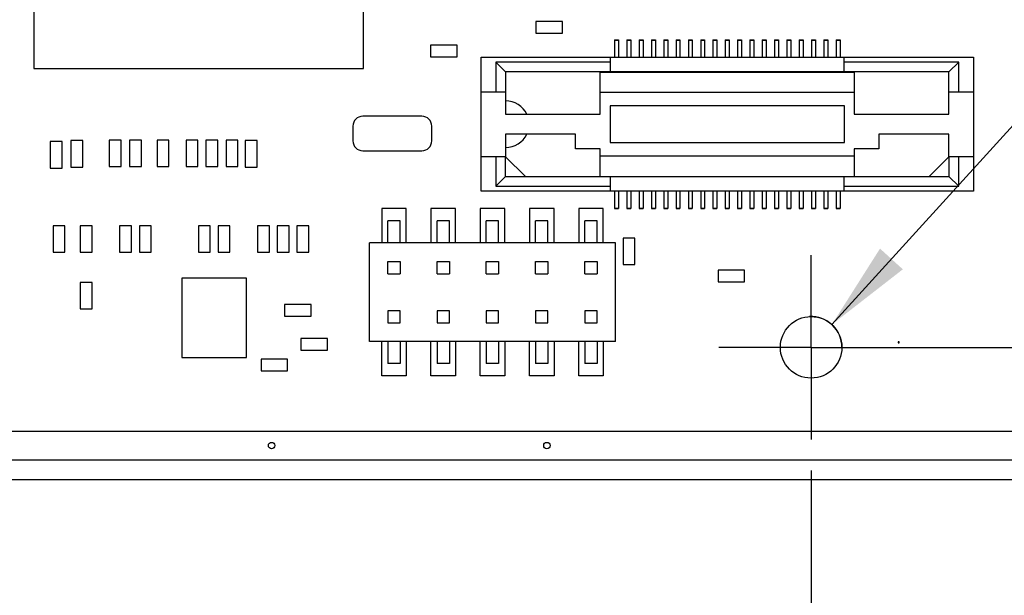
# Model space of a CAD drawing. Header units: inches. Extents: x 0 to 34, y 0 to 22.
# Tile 12 of 176: x 19.6 to 21.6, y 11.1 to 12.3. Entities that reach past the tile are written whole.
import ezdxf

# ---------------------------------------------------------------- set-up
doc = ezdxf.new("R2010")
doc.units = ezdxf.units.IN
doc.header["$LTSCALE"] = 1.87
doc.header["$MEASUREMENT"] = 0
doc.linetypes.add('CENTER', pattern=[0.6, 0.375, -0.075, 0.075, -0.075])
doc.layers.get('0').update_dxf_attribs({"linetype": 'CONTINUOUS'})
for name, color, linetype in [('02___PRT_ALL_AXES', 7, 'CONTINUOUS'), ('03___PRT_ALL_CURVES', 7, 'CONTINUOUS'), ('COSMETIC', 7, 'CONTINUOUS'), ('DIMENSIONS', 7, 'CONTINUOUS'), ('ECAD_611549_01_16_R_2_0402_PKO_', 7, 'CONTINUOUS'), ('ECAD_698161_01_24_T90X30T90X30_', 7, 'CONTINUOUS'), ('ECAD_698307_01_61_6_FBGA_1_0MM_', 7, 'CONTINUOUS'), ('ECAD_712583_01_16_R_2_0402_PKO_', 7, 'CONTINUOUS'), ('ECAD_712655_01_16_R_2_0402_PKO_', 7, 'CONTINUOUS'), ('ECAD_712669_01_16_R_2_0402_PKO_', 7, 'CONTINUOUS'), ('ECAD_714626_01_16_R_2_0402_PKO_', 7, 'CONTINUOUS'), ('ECAD_C1206_SPARE_75_C1206_REV1', 7, 'CONTINUOUS'), ('ECAD_GLOBAL_FD_40_10_FD40', 7, 'CONTINUOUS')]:
    doc.layers.add(name, color=color, linetype=linetype)
doc.styles.get("Standard").update_dxf_attribs({"font": 'txt', "width": 0.8})
doc.dimstyles.new('DIMSTYLE_1', dxfattribs={"dimtxt": 0.125, "dimasz": 0.18, "dimexe": 0.125, "dimexo": 0.0625, "dimgap": 0.03125, "dimtad": 0, "dimtih": 1, "dimtoh": 1, "dimdsep": 46, "dimtxsty": 'STANDARD', "dimblk": '_FILLED', "dimblk1": '_FILLED', "dimblk2": '_FILLED', "dimcen": 0.09, "dimadec": 0, "dimazin": 0, "dimtp": 0.001, "dimtm": 0.001, "dimtfac": 1, "dimtofl": 0, "dimtmove": 0, "dimatfit": 3, "dimldrblk": '_FILLED', "dimfxl": 1, "dimtolj": 1, "dimarcsym": 0})
doc.dimstyles.new('DIMSTYLE_3', dxfattribs={"dimtxt": 0.125, "dimasz": 0.18, "dimexe": 0.125, "dimexo": 0.0625, "dimgap": 0.09, "dimtad": 0, "dimtih": 1, "dimtoh": 1, "dimdsep": 46, "dimtxsty": 'STANDARD', "dimblk": '_FILLED', "dimblk1": '_FILLED', "dimblk2": '_FILLED', "dimcen": 0.09, "dimadec": 0, "dimazin": 0, "dimtp": 0.001, "dimtm": 0.001, "dimtfac": 1, "dimtofl": 0, "dimtmove": 0, "dimatfit": 2, "dimldrblk": '_FILLED', "dimfxl": 1, "dimtolj": 1, "dimarcsym": 0})
doc.dimstyles.new('DIMSTYLE_4', dxfattribs={"dimtxt": 0.125, "dimasz": 0.18, "dimexe": 0.125, "dimexo": 0.0625, "dimgap": 0.0625, "dimtad": 0, "dimtih": 1, "dimtoh": 1, "dimdsep": 46, "dimtxsty": 'STANDARD', "dimblk": '_FILLED', "dimblk1": '_FILLED', "dimblk2": '_FILLED', "dimcen": 0.09, "dimadec": 0, "dimazin": 0, "dimtp": 0.001, "dimtm": 0.001, "dimtfac": 1, "dimtofl": 0, "dimtmove": 0, "dimatfit": 3, "dimldrblk": '_FILLED', "dimfxl": 1, "dimtolj": 1, "dimarcsym": 0})

# ---------------------------------------------------------------- blocks, each defined once
blk = doc.blocks.new('*D0')
at = {"layer": 'DIMENSIONS', "color": 2, "linetype": 'CONTINUOUS'}
blk.add_line((22.0648, 11.3575), (23.0067, 11.3575), dxfattribs=at)
at = {"layer": 'DIMENSIONS', "color": 2, "linetype": 'CONTINUOUS', "insert": (23.0692, 11.42), "char_height": 0.125, "width": 1.125, "attachment_point": 1, "line_spacing_factor": 0.9}
blk.add_mtext('5.55{\\Ftxt.shx;\\W1.000000;\\H0.125000; }[.219]', dxfattribs=at)
blk = doc.blocks.new('_FILLED')
at = {"color": 0, "linetype": 'BYBLOCK'}
blk.add_solid([(0, 0), (-1, 0.174), (-1, -0.174)], dxfattribs=at)
blk = doc.blocks.new('*D6')
at = {"layer": 'DIMENSIONS', "color": 2, "linetype": 'CONTINUOUS'}
blk.add_line((21.2425, 11.626), (23.0067, 11.626), dxfattribs=at)
at = {"layer": 'DIMENSIONS', "color": 2, "linetype": 'CONTINUOUS', "insert": (23.0692, 11.6885), "char_height": 0.125, "width": 1.125, "attachment_point": 1, "line_spacing_factor": 0.9}
blk.add_mtext('1.27{\\Ftxt.shx;\\W1.000000;\\H0.125000; }[.050]', dxfattribs=at)
blk = doc.blocks.new('*D7')
at = {"layer": 'DIMENSIONS', "color": 2, "linetype": 'CONTINUOUS'}
blk.add_line((19.1932, 14.201), (23.0067, 14.201), dxfattribs=at)
at = {"layer": 'DIMENSIONS', "color": 2, "linetype": 'CONTINUOUS', "insert": (23.0692, 14.2635), "char_height": 0.125, "width": 1.325, "attachment_point": 1, "line_spacing_factor": 0.9}
blk.add_mtext('66.68{\\Ftxt.shx;\\W1.000000;\\H0.125000; }[2.625]', dxfattribs=at)
blk = doc.blocks.new('*D13')
at = {"layer": 'DIMENSIONS', "color": 2, "linetype": 'CONTINUOUS'}
blk.add_line((22.0648, 17.0394), (23.0067, 17.0394), dxfattribs=at)
at = {"layer": 'DIMENSIONS', "color": 2, "linetype": 'CONTINUOUS', "insert": (23.0692, 17.1019), "char_height": 0.125, "width": 1.425, "attachment_point": 1, "line_spacing_factor": 0.9}
blk.add_mtext('138.77{\\Ftxt.shx;\\W1.000000;\\H0.125000; }[5.463]', dxfattribs=at)
blk = doc.blocks.new('*D24')
at = {"layer": 'DIMENSIONS', "color": 2, "linetype": 'CONTINUOUS'}
blk.add_line((21.18, 11.376), (21.18, 10.2464), dxfattribs=at)
at = {"layer": 'DIMENSIONS', "color": 2, "linetype": 'CONTINUOUS', "insert": (21.1175, 10.1839), "char_height": 0.125, "width": 1.425, "attachment_point": 3, "rotation": 90, "line_spacing_factor": 0.9}
blk.add_mtext('253.54{\\Ftxt.shx;\\W1.000000;\\H0.125000; }[9.982]', dxfattribs=at)
blk = doc.blocks.new('*D29')
at = {"layer": 'DIMENSIONS', "color": 2, "linetype": 'CONTINUOUS'}
blk.add_line((22.081, 11.3738), (22.081, 10.2842), dxfattribs=at)
at = {"layer": 'DIMENSIONS', "color": 2, "linetype": 'CONTINUOUS', "insert": (22.0185, 10.2217), "char_height": 0.125, "width": 1.525, "attachment_point": 3, "rotation": 90, "line_spacing_factor": 0.9}
blk.add_mtext('276.43{\\Ftxt.shx;\\W1.000000;\\H0.125000; }[10.883]', dxfattribs=at)
blk = doc.blocks.new('*D30')
at = {"layer": 'DIMENSIONS', "color": 2, "linetype": 'CONTINUOUS'}
blk.add_line((22.5062, 11.8482), (22.5062, 10.2842), dxfattribs=at)
at = {"layer": 'DIMENSIONS', "color": 2, "linetype": 'CONTINUOUS', "insert": (22.4437, 10.2217), "char_height": 0.125, "width": 1.525, "attachment_point": 3, "rotation": 90, "line_spacing_factor": 0.9}
blk.add_mtext('287.23{\\Ftxt.shx;\\W1.000000;\\H0.125000; }[11.308]', dxfattribs=at)
blk = doc.blocks.new('*D47')
at = {"layer": 'DIMENSIONS', "color": 2, "linetype": 'CONTINUOUS'}
for p, q in [((21.222, 11.6723), (23.0692, 13.7056)), ((23.0692, 13.7056), (23.1867, 13.7056))]:
    blk.add_line(p, q, dxfattribs=at)
at = {"layer": 'DIMENSIONS', "color": 2, "linetype": 'CONTINUOUS', "xscale": 0.18, "yscale": 0.18, "zscale": 0.18, "rotation": 227.7446737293}
blk.add_blockref('_FILLED', (21.222, 11.6723), dxfattribs=at)
at = {"layer": 'DIMENSIONS', "color": 2, "linetype": 'CONTINUOUS', "insert": (23.2492, 13.7681), "char_height": 0.125, "width": 1.6, "attachment_point": 1, "line_spacing_factor": 0.9}
blk.add_mtext('3X \\Fgdt;{\\Fgdt;n}\\Ftxt;3.18{\\Ftxt.shx;\\W1.000000;\\H0.125000; }[.125]\\PNON-PLATED HOLES', dxfattribs=at)
blk = doc.blocks.new('*D53')
at = {"layer": 'DIMENSIONS', "color": 2, "linetype": 'CONTINUOUS'}
for p, q in [((9.3424, 11.5462), (9.3424, 20.4845)), ((22.5692, 19.6556), (22.5692, 20.4845)), ((9.3424, 20.3595), (15.0308, 20.3595)), ((22.5692, 20.3595), (16.8808, 20.3595))]:
    blk.add_line(p, q, dxfattribs=at)
at = {"layer": 'DIMENSIONS', "color": 2, "linetype": 'CONTINUOUS', "xscale": 0.18, "yscale": 0.18, "zscale": 0.18, "rotation": 180}
blk.add_blockref('_FILLED', (9.3424, 20.3595), dxfattribs=at)
at = {"layer": 'DIMENSIONS', "color": 2, "linetype": 'CONTINUOUS', "xscale": 0.18, "yscale": 0.18, "zscale": 0.18}
blk.add_blockref('_FILLED', (22.5692, 20.3595), dxfattribs=at)
at = {"layer": 'DIMENSIONS', "color": 2, "linetype": 'CONTINUOUS', "insert": (15.9558, 20.422), "char_height": 0.125, "width": 1.725, "attachment_point": 2, "line_spacing_factor": 0.9}
blk.add_mtext('(335.96{\\Ftxt.shx;\\W1.000000;\\H0.125000; }[13.227])', dxfattribs=at)

msp = doc.modelspace()

# ---------------------------------------------------------------- linework, layer by layer
at = {"color": 7, "linetype": 'CONTINUOUS'}
for p, q in [((20.7807, 12.2508), (20.7887, 12.2508)), ((20.7807, 12.2508), (20.7807, 12.2153)), ((20.7807, 12.2499), (20.7887, 12.2499)), ((20.7887, 12.2508), (20.7887, 12.2153)), ((20.8057, 12.2508), (20.8137, 12.2508)), ((20.8057, 12.2508), (20.8057, 12.2153)), ((20.8057, 12.2499), (20.8137, 12.2499)), ((20.8137, 12.2508), (20.8137, 12.2153)), ((20.8307, 12.2508), (20.8387, 12.2508)), ((20.8307, 12.2508), (20.8307, 12.2153)), ((20.8307, 12.2499), (20.8387, 12.2499)), ((20.8387, 12.2508), (20.8387, 12.2153)), ((20.8557, 12.2508), (20.8637, 12.2508)), ((20.8557, 12.2508), (20.8557, 12.2153)), ((20.8557, 12.2499), (20.8637, 12.2499)), ((20.8637, 12.2508), (20.8637, 12.2153)), ((20.8807, 12.2508), (20.8887, 12.2508)), ((20.8807, 12.2508), (20.8807, 12.2153)), ((20.8807, 12.2499), (20.8887, 12.2499)), ((20.8887, 12.2508), (20.8887, 12.2153)), ((20.9057, 12.2508), (20.9137, 12.2508)), ((20.9057, 12.2508), (20.9057, 12.2153)), ((20.9057, 12.2499), (20.9137, 12.2499)), ((20.9137, 12.2508), (20.9137, 12.2153)), ((20.9307, 12.2508), (20.9387, 12.2508)), ((20.9307, 12.2508), (20.9307, 12.2153)), ((20.9307, 12.2499), (20.9387, 12.2499)), ((20.9387, 12.2508), (20.9387, 12.2153)), ((20.9557, 12.2508), (20.9637, 12.2508)), ((20.9557, 12.2508), (20.9557, 12.2153)), ((20.9557, 12.2499), (20.9637, 12.2499)), ((20.9637, 12.2508), (20.9637, 12.2153)), ((20.9807, 12.2508), (20.9887, 12.2508)), ((20.9807, 12.2508), (20.9807, 12.2153)), ((20.9807, 12.2499), (20.9887, 12.2499)), ((20.9887, 12.2508), (20.9887, 12.2153)), ((21.0057, 12.2508), (21.0137, 12.2508)), ((21.0057, 12.2508), (21.0057, 12.2153)), ((21.0057, 12.2499), (21.0137, 12.2499)), ((21.0137, 12.2508), (21.0137, 12.2153)), ((21.0307, 12.2508), (21.0387, 12.2508)), ((21.0307, 12.2508), (21.0307, 12.2153)), ((21.0307, 12.2499), (21.0387, 12.2499)), ((21.0387, 12.2508), (21.0387, 12.2153)), ((21.0557, 12.2508), (21.0637, 12.2508)), ((21.0557, 12.2508), (21.0557, 12.2153)), ((21.0557, 12.2499), (21.0637, 12.2499)), ((21.0637, 12.2508), (21.0637, 12.2153)), ((21.0807, 12.2508), (21.0887, 12.2508)), ((21.0807, 12.2508), (21.0807, 12.2153)), ((21.0807, 12.2499), (21.0887, 12.2499)), ((21.0887, 12.2508), (21.0887, 12.2153)), ((21.1057, 12.2508), (21.1137, 12.2508)), ((21.1057, 12.2508), (21.1057, 12.2153)), ((21.1057, 12.2499), (21.1137, 12.2499)), ((21.1137, 12.2508), (21.1137, 12.2153)), ((21.1307, 12.2508), (21.1387, 12.2508)), ((21.1307, 12.2508), (21.1307, 12.2153)), ((21.1307, 12.2499), (21.1387, 12.2499)), ((21.1387, 12.2508), (21.1387, 12.2153)), ((21.1557, 12.2508), (21.1637, 12.2508)), ((21.1557, 12.2508), (21.1557, 12.2153)), ((21.1557, 12.2499), (21.1637, 12.2499)), ((21.1637, 12.2508), (21.1637, 12.2153)), ((21.1807, 12.2508), (21.1887, 12.2508)), ((21.1807, 12.2508), (21.1807, 12.2153)), ((21.1807, 12.2499), (21.1887, 12.2499)), ((21.1887, 12.2508), (21.1887, 12.2153)), ((21.2057, 12.2508), (21.2137, 12.2508)), ((21.2057, 12.2508), (21.2057, 12.2153)), ((21.2057, 12.2499), (21.2137, 12.2499)), ((21.2137, 12.2508), (21.2137, 12.2153)), ((21.2307, 12.2508), (21.2387, 12.2508)), ((21.2307, 12.2508), (21.2307, 12.2153)), ((21.2307, 12.2499), (21.2387, 12.2499)), ((21.2387, 12.2508), (21.2387, 12.2153)), ((20.5097, 12.2153), (21.5097, 12.2153)), ((20.5097, 11.9433), (20.5097, 12.2153)), ((20.7727, 12.1853), (20.7727, 12.2153)), ((21.2467, 12.2153), (21.2467, 12.1853)), ((21.5097, 12.2153), (21.5097, 11.9433)), ((20.7727, 12.2053), (20.5397, 12.2053)), ((20.5597, 12.1853), (20.5397, 12.2053)), ((20.5397, 12.2053), (20.5397, 12.1453)), ((21.4797, 12.2053), (21.2467, 12.2053)), ((21.4597, 12.1853), (21.4797, 12.2053)), ((21.4797, 12.1453), (21.4797, 12.2053)), ((21.4597, 12.1853), (20.5597, 12.1853)), ((20.5597, 12.1853), (20.5597, 12.0993)), ((20.7517, 12.1852), (21.2677, 12.1852)), ((20.7517, 12.0993), (20.7517, 12.1852)), ((21.2677, 12.1852), (21.2677, 12.0993)), ((21.4597, 12.0993), (21.4597, 12.1853)), ((20.5097, 12.1453), (20.5597, 12.1453)), ((20.7517, 12.1443), (21.2677, 12.1443)), ((21.4597, 12.1453), (21.5097, 12.1453)), ((21.2477, 12.1163), (20.7717, 12.1163)), ((20.7717, 12.1163), (20.7717, 12.0423)), ((21.2477, 12.0423), (21.2477, 12.1163)), ((20.5597, 12.0993), (20.7517, 12.0993)), ((21.2677, 12.0993), (21.4597, 12.0993)), ((20.7017, 12.0593), (20.5597, 12.0593)), ((20.5597, 12.0593), (20.5597, 12.0133)), ((20.7017, 12.0293), (20.7017, 12.0593)), ((21.4597, 12.0593), (21.3177, 12.0593)), ((21.3177, 12.0593), (21.3177, 12.0293)), ((21.4597, 12.0133), (21.4597, 12.0593)), ((20.7717, 12.0423), (21.2477, 12.0423)), ((20.7517, 12.0293), (20.7017, 12.0293)), ((20.7517, 11.9733), (20.7517, 12.0293)), ((21.3177, 12.0293), (21.2677, 12.0293)), ((21.2677, 12.0293), (21.2677, 11.9733)), ((20.5597, 12.0133), (20.5097, 12.0133)), ((20.5397, 12.0133), (20.5397, 11.9533)), ((20.5997, 11.9733), (20.5597, 12.0133)), ((20.5597, 11.9733), (20.5597, 12.0133)), ((21.2677, 12.0143), (20.7517, 12.0143)), ((21.4596, 12.0133), (21.4197, 11.9733)), ((21.5097, 12.0133), (21.4597, 12.0133)), ((21.4597, 12.0133), (21.4597, 11.9733)), ((21.4797, 11.9533), (21.4797, 12.0133)), ((20.5397, 11.9533), (20.5597, 11.9733)), ((20.5597, 11.9733), (21.4597, 11.9733)), ((20.7727, 11.9433), (20.7727, 11.9733)), ((21.2467, 11.9733), (21.2467, 11.9433)), ((21.4597, 11.9733), (21.4797, 11.9533)), ((21.5097, 11.9433), (20.5097, 11.9433)), ((20.5397, 11.9533), (20.7727, 11.9533)), ((20.7807, 11.9433), (20.7807, 11.9078)), ((20.7887, 11.9433), (20.7887, 11.9078)), ((20.8057, 11.9433), (20.8057, 11.9078)), ((20.8137, 11.9433), (20.8137, 11.9078)), ((20.8307, 11.9433), (20.8307, 11.9078)), ((20.8387, 11.9433), (20.8387, 11.9078)), ((20.8557, 11.9433), (20.8557, 11.9078)), ((20.8637, 11.9433), (20.8637, 11.9078)), ((20.8807, 11.9433), (20.8807, 11.9078)), ((20.8887, 11.9433), (20.8887, 11.9078)), ((20.9057, 11.9433), (20.9057, 11.9078)), ((20.9137, 11.9433), (20.9137, 11.9078)), ((20.9307, 11.9433), (20.9307, 11.9078)), ((20.9387, 11.9433), (20.9387, 11.9078)), ((20.9557, 11.9433), (20.9557, 11.9078)), ((20.9637, 11.9433), (20.9637, 11.9078)), ((20.9807, 11.9433), (20.9807, 11.9078)), ((20.9887, 11.9433), (20.9887, 11.9078)), ((21.0057, 11.9433), (21.0057, 11.9078)), ((21.0137, 11.9433), (21.0137, 11.9078)), ((21.0307, 11.9433), (21.0307, 11.9078)), ((21.0387, 11.9433), (21.0387, 11.9078)), ((21.0557, 11.9433), (21.0557, 11.9078)), ((21.0637, 11.9433), (21.0637, 11.9078)), ((21.0807, 11.9433), (21.0807, 11.9078)), ((21.0887, 11.9433), (21.0887, 11.9078)), ((21.1057, 11.9433), (21.1057, 11.9078)), ((21.1137, 11.9433), (21.1137, 11.9078)), ((21.1307, 11.9433), (21.1307, 11.9078)), ((21.1387, 11.9433), (21.1387, 11.9078)), ((21.1557, 11.9433), (21.1557, 11.9078)), ((21.1637, 11.9433), (21.1637, 11.9078)), ((21.1807, 11.9433), (21.1807, 11.9078)), ((21.1887, 11.9433), (21.1887, 11.9078)), ((21.2057, 11.9433), (21.2057, 11.9078)), ((21.2137, 11.9433), (21.2137, 11.9078)), ((21.2307, 11.9433), (21.2307, 11.9078)), ((21.2387, 11.9433), (21.2387, 11.9078)), ((21.2467, 11.9533), (21.4797, 11.9533)), ((20.7807, 11.9086), (20.7887, 11.9086)), ((20.7807, 11.9078), (20.7887, 11.9078)), ((20.8057, 11.9086), (20.8137, 11.9086)), ((20.8057, 11.9078), (20.8137, 11.9078)), ((20.8307, 11.9086), (20.8387, 11.9086)), ((20.8307, 11.9078), (20.8387, 11.9078)), ((20.8557, 11.9086), (20.8637, 11.9086)), ((20.8557, 11.9078), (20.8637, 11.9078)), ((20.8807, 11.9086), (20.8887, 11.9086)), ((20.8807, 11.9078), (20.8887, 11.9078)), ((20.9057, 11.9086), (20.9137, 11.9086)), ((20.9057, 11.9078), (20.9137, 11.9078)), ((20.9307, 11.9086), (20.9387, 11.9086)), ((20.9307, 11.9078), (20.9387, 11.9078)), ((20.9557, 11.9086), (20.9637, 11.9086)), ((20.9557, 11.9078), (20.9637, 11.9078)), ((20.9807, 11.9086), (20.9887, 11.9086)), ((20.9807, 11.9078), (20.9887, 11.9078)), ((21.0057, 11.9086), (21.0137, 11.9086)), ((21.0057, 11.9078), (21.0137, 11.9078)), ((21.0307, 11.9086), (21.0387, 11.9086)), ((21.0307, 11.9078), (21.0387, 11.9078)), ((21.0557, 11.9086), (21.0637, 11.9086)), ((21.0557, 11.9078), (21.0637, 11.9078)), ((21.0807, 11.9086), (21.0887, 11.9086)), ((21.0807, 11.9078), (21.0887, 11.9078)), ((21.1057, 11.9086), (21.1137, 11.9086)), ((21.1057, 11.9078), (21.1137, 11.9078)), ((21.1307, 11.9086), (21.1387, 11.9086)), ((21.1307, 11.9078), (21.1387, 11.9078)), ((21.1557, 11.9086), (21.1637, 11.9086)), ((21.1557, 11.9078), (21.1637, 11.9078)), ((21.1807, 11.9086), (21.1887, 11.9086)), ((21.1807, 11.9078), (21.1887, 11.9078)), ((21.2057, 11.9086), (21.2137, 11.9086)), ((21.2057, 11.9078), (21.2137, 11.9078)), ((21.2307, 11.9086), (21.2387, 11.9086)), ((21.2307, 11.9078), (21.2387, 11.9078)), ((20.3455, 11.883), (20.3205, 11.883)), ((20.3205, 11.838), (20.3205, 11.883)), ((20.3455, 11.838), (20.3455, 11.883)), ((20.4455, 11.883), (20.4205, 11.883)), ((20.4205, 11.838), (20.4205, 11.883)), ((20.4455, 11.838), (20.4455, 11.883)), ((20.5455, 11.883), (20.5205, 11.883)), ((20.5205, 11.838), (20.5205, 11.883)), ((20.5455, 11.838), (20.5455, 11.883)), ((20.6455, 11.883), (20.6205, 11.883)), ((20.6205, 11.838), (20.6205, 11.883)), ((20.6455, 11.838), (20.6455, 11.883)), ((20.7455, 11.883), (20.7205, 11.883)), ((20.7205, 11.838), (20.7205, 11.883)), ((20.7455, 11.838), (20.7455, 11.883)), ((20.783, 11.838), (20.283, 11.838)), ((20.283, 11.638), (20.283, 11.838)), ((20.783, 11.638), (20.783, 11.838)), ((20.3205, 11.8005), (20.3455, 11.8005)), ((20.3205, 11.7755), (20.3205, 11.8005)), ((20.3455, 11.8005), (20.3455, 11.7755)), ((20.4205, 11.8005), (20.4455, 11.8005)), ((20.4205, 11.7755), (20.4205, 11.8005)), ((20.4455, 11.8005), (20.4455, 11.7755)), ((20.5205, 11.8005), (20.5455, 11.8005)), ((20.5205, 11.7755), (20.5205, 11.8005)), ((20.5455, 11.8005), (20.5455, 11.7755)), ((20.6205, 11.8005), (20.6455, 11.8005)), ((20.6205, 11.7755), (20.6205, 11.8005)), ((20.6455, 11.8005), (20.6455, 11.7755)), ((20.7205, 11.8005), (20.7455, 11.8005)), ((20.7205, 11.7755), (20.7205, 11.8005)), ((20.7455, 11.8005), (20.7455, 11.7755)), ((20.3205, 11.7755), (20.3455, 11.7755)), ((20.4205, 11.7755), (20.4455, 11.7755)), ((20.5205, 11.7755), (20.5455, 11.7755)), ((20.6205, 11.7755), (20.6455, 11.7755)), ((20.7205, 11.7755), (20.7455, 11.7755)), ((20.3455, 11.7005), (20.3205, 11.7005)), ((20.3205, 11.7005), (20.3205, 11.6755)), ((20.3455, 11.6755), (20.3455, 11.7005)), ((20.4455, 11.7005), (20.4205, 11.7005)), ((20.4205, 11.7005), (20.4205, 11.6755)), ((20.4455, 11.6755), (20.4455, 11.7005)), ((20.5455, 11.7005), (20.5205, 11.7005)), ((20.5205, 11.7005), (20.5205, 11.6755)), ((20.5455, 11.6755), (20.5455, 11.7005)), ((20.6455, 11.7005), (20.6205, 11.7005)), ((20.6205, 11.7005), (20.6205, 11.6755)), ((20.6455, 11.6755), (20.6455, 11.7005)), ((20.7455, 11.7005), (20.7205, 11.7005)), ((20.7205, 11.7005), (20.7205, 11.6755)), ((20.7455, 11.6755), (20.7455, 11.7005)), ((20.3205, 11.6755), (20.3455, 11.6755)), ((20.4205, 11.6755), (20.4455, 11.6755)), ((20.5205, 11.6755), (20.5455, 11.6755)), ((20.6205, 11.6755), (20.6455, 11.6755)), ((20.7205, 11.6755), (20.7455, 11.6755)), ((20.783, 11.638), (20.283, 11.638)), ((20.3205, 11.638), (20.3205, 11.593)), ((20.3455, 11.638), (20.3455, 11.593)), ((20.4205, 11.638), (20.4205, 11.593)), ((20.4455, 11.638), (20.4455, 11.593)), ((20.5205, 11.638), (20.5205, 11.593)), ((20.5455, 11.638), (20.5455, 11.593)), ((20.6205, 11.638), (20.6205, 11.593)), ((20.6455, 11.638), (20.6455, 11.593)), ((20.7205, 11.638), (20.7205, 11.593)), ((20.7455, 11.638), (20.7455, 11.593)), ((20.3455, 11.593), (20.3205, 11.593)), ((20.4455, 11.593), (20.4205, 11.593)), ((20.5455, 11.593), (20.5205, 11.593)), ((20.6455, 11.593), (20.6205, 11.593)), ((20.7455, 11.593), (20.7205, 11.593))]:
    msp.add_line(p, q, dxfattribs=at)
at = {"layer": '02___PRT_ALL_AXES', "color": 7, "linetype": 'CENTER'}
for q in [(21.18, 11.8135), (20.9925, 11.626), (21.3675, 11.626), (21.18, 11.4385)]:
    msp.add_line((21.18, 11.626), q, dxfattribs=at)
at = {"layer": '02___PRT_ALL_AXES', "color": 7, "linetype": 'CONTINUOUS'}
msp.add_line((11.1434, 11.3575), (22.0023, 11.3575), dxfattribs=at)
for centre, radius in [((21.18, 11.626), 0.0625), ((20.0845, 11.4265), 0.0065), ((20.6435, 11.4265), 0.0065)]:
    msp.add_circle(centre, radius, dxfattribs=at)
for start, end in [(25.1038, 90.0111), (270.0079, 334.874)]:
    msp.add_arc((20.5597, 12.0793), 0.0475, start, end, dxfattribs=at)
at = {"layer": '03___PRT_ALL_CURVES', "color": 4, "linetype": 'CONTINUOUS'}
for p, q in [((18.127, 11.456), (22.042, 11.456)), ((21.983, 11.397), (18.127, 11.397))]:
    msp.add_line(p, q, dxfattribs=at)
at = {"layer": 'COSMETIC', "color": 7, "linetype": 'CONTINUOUS'}
for p, q in [((20.358, 11.908), (20.308, 11.908)), ((20.308, 11.908), (20.308, 11.838)), ((20.358, 11.838), (20.358, 11.908)), ((20.458, 11.908), (20.408, 11.908)), ((20.408, 11.908), (20.408, 11.838)), ((20.458, 11.838), (20.458, 11.908)), ((20.558, 11.908), (20.508, 11.908)), ((20.508, 11.908), (20.508, 11.838)), ((20.558, 11.838), (20.558, 11.908)), ((20.658, 11.908), (20.608, 11.908)), ((20.608, 11.908), (20.608, 11.838)), ((20.658, 11.838), (20.658, 11.908)), ((20.758, 11.908), (20.708, 11.908)), ((20.708, 11.908), (20.708, 11.838)), ((20.758, 11.838), (20.758, 11.908)), ((20.308, 11.568), (20.308, 11.638)), ((20.358, 11.638), (20.358, 11.568)), ((20.408, 11.568), (20.408, 11.638)), ((20.458, 11.638), (20.458, 11.568)), ((20.508, 11.568), (20.508, 11.638)), ((20.558, 11.638), (20.558, 11.568)), ((20.608, 11.568), (20.608, 11.638)), ((20.658, 11.638), (20.658, 11.568)), ((20.708, 11.568), (20.708, 11.638)), ((20.758, 11.638), (20.758, 11.568)), ((20.358, 11.568), (20.308, 11.568)), ((20.458, 11.568), (20.408, 11.568)), ((20.558, 11.568), (20.508, 11.568)), ((20.658, 11.568), (20.608, 11.568)), ((20.758, 11.568), (20.708, 11.568))]:
    msp.add_line(p, q, dxfattribs=at)
at = {"layer": 'DIMENSIONS', "color": 2, "linetype": 'CONTINUOUS'}
msp.add_arc((21.18, 11.626), 0.0625, 0, 92.7447, dxfattribs=at)
at = {"layer": 'ECAD_611549_01_16_R_2_0402_PKO_', "color": 7, "linetype": 'CONTINUOUS'}
for p, q in [((20.055, 12.046), (20.031, 12.046)), ((20.031, 12.046), (20.031, 11.992)), ((20.055, 11.992), (20.055, 12.046)), ((20.031, 11.992), (20.055, 11.992))]:
    msp.add_line(p, q, dxfattribs=at)
at = {"layer": 'ECAD_698161_01_24_T90X30T90X30_', "color": 7, "linetype": 'CONTINUOUS'}
for p, q in [((20.0335, 11.7667), (19.9024, 11.7667)), ((19.9024, 11.7667), (19.9024, 11.6053)), ((20.0335, 11.6053), (20.0335, 11.7667)), ((19.9024, 11.6053), (20.0335, 11.6053))]:
    msp.add_line(p, q, dxfattribs=at)
at = {"layer": 'ECAD_698307_01_61_6_FBGA_1_0MM_', "color": 7, "linetype": 'CONTINUOUS'}
for p, q in [((19.6015, 12.8615), (19.6015, 12.1922)), ((20.2708, 12.1922), (20.2708, 12.8615)), ((19.6015, 12.1922), (20.2708, 12.1922))]:
    msp.add_line(p, q, dxfattribs=at)
at = {"layer": 'ECAD_712583_01_16_R_2_0402_PKO_', "color": 7, "linetype": 'CONTINUOUS'}
for p, q in [((20.675, 12.288), (20.621, 12.288)), ((20.621, 12.288), (20.621, 12.264)), ((20.675, 12.264), (20.675, 12.288)), ((20.621, 12.264), (20.675, 12.264)), ((20.4613, 12.24), (20.4073, 12.24)), ((20.4073, 12.24), (20.4073, 12.216)), ((20.4613, 12.216), (20.4613, 12.24)), ((20.4073, 12.216), (20.4613, 12.216)), ((19.659, 12.044), (19.635, 12.044)), ((19.635, 12.044), (19.635, 11.99)), ((19.659, 11.99), (19.659, 12.044)), ((19.701, 12.046), (19.677, 12.046)), ((19.677, 12.046), (19.677, 11.992)), ((19.701, 11.992), (19.701, 12.046)), ((19.779, 12.047), (19.755, 12.047)), ((19.755, 12.047), (19.755, 11.993)), ((19.779, 11.993), (19.779, 12.047)), ((19.82, 12.047), (19.796, 12.047)), ((19.796, 12.047), (19.796, 11.993)), ((19.82, 11.993), (19.82, 12.047)), ((19.876, 12.047), (19.852, 12.047)), ((19.852, 12.047), (19.852, 11.993)), ((19.876, 11.993), (19.876, 12.047)), ((19.935, 12.047), (19.911, 12.047)), ((19.911, 12.047), (19.911, 11.993)), ((19.935, 11.993), (19.935, 12.047)), ((19.975, 12.047), (19.951, 12.047)), ((19.951, 12.047), (19.951, 11.993)), ((19.975, 11.993), (19.975, 12.047)), ((20.016, 12.047), (19.992, 12.047)), ((19.992, 12.047), (19.992, 11.993)), ((20.016, 11.993), (20.016, 12.047)), ((19.635, 11.99), (19.659, 11.99)), ((19.677, 11.992), (19.701, 11.992)), ((19.755, 11.993), (19.779, 11.993)), ((19.796, 11.993), (19.82, 11.993)), ((19.852, 11.993), (19.876, 11.993)), ((19.911, 11.993), (19.935, 11.993)), ((19.951, 11.993), (19.975, 11.993)), ((19.992, 11.993), (20.016, 11.993)), ((19.665, 11.873), (19.641, 11.873)), ((19.641, 11.873), (19.641, 11.819)), ((19.665, 11.819), (19.665, 11.873)), ((19.72, 11.873), (19.696, 11.873)), ((19.696, 11.873), (19.696, 11.819)), ((19.72, 11.819), (19.72, 11.873)), ((19.8, 11.873), (19.776, 11.873)), ((19.776, 11.873), (19.776, 11.819)), ((19.8, 11.819), (19.8, 11.873)), ((19.84, 11.873), (19.816, 11.873)), ((19.816, 11.873), (19.816, 11.819)), ((19.84, 11.819), (19.84, 11.873)), ((19.96, 11.873), (19.936, 11.873)), ((19.936, 11.873), (19.936, 11.819)), ((19.96, 11.819), (19.96, 11.873)), ((20, 11.873), (19.976, 11.873)), ((19.976, 11.873), (19.976, 11.819)), ((20, 11.819), (20, 11.873)), ((20.12, 11.873), (20.096, 11.873)), ((20.096, 11.873), (20.096, 11.819)), ((20.12, 11.819), (20.12, 11.873)), ((20.16, 11.873), (20.136, 11.873)), ((20.136, 11.873), (20.136, 11.819)), ((20.16, 11.819), (20.16, 11.873)), ((19.641, 11.819), (19.665, 11.819)), ((19.696, 11.819), (19.72, 11.819)), ((19.776, 11.819), (19.8, 11.819)), ((19.816, 11.819), (19.84, 11.819)), ((19.936, 11.819), (19.96, 11.819)), ((19.976, 11.819), (20, 11.819)), ((20.096, 11.819), (20.12, 11.819)), ((20.136, 11.819), (20.16, 11.819)), ((20.198, 11.644), (20.144, 11.644)), ((20.144, 11.644), (20.144, 11.62)), ((20.198, 11.62), (20.198, 11.644)), ((20.144, 11.62), (20.198, 11.62))]:
    msp.add_line(p, q, dxfattribs=at)
at = {"layer": 'ECAD_712655_01_16_R_2_0402_PKO_', "color": 7, "linetype": 'CONTINUOUS'}
for p, q in [((20.822, 11.848), (20.798, 11.848)), ((20.798, 11.848), (20.798, 11.794)), ((20.822, 11.794), (20.822, 11.848)), ((20.798, 11.794), (20.822, 11.794))]:
    msp.add_line(p, q, dxfattribs=at)
at = {"layer": 'ECAD_712669_01_16_R_2_0402_PKO_', "color": 7, "linetype": 'CONTINUOUS'}
for p, q in [((21.045, 11.783), (20.991, 11.783)), ((20.991, 11.783), (20.991, 11.759)), ((21.045, 11.759), (21.045, 11.783)), ((19.72, 11.758), (19.696, 11.758)), ((19.696, 11.758), (19.696, 11.704)), ((19.72, 11.704), (19.72, 11.758)), ((20.991, 11.759), (21.045, 11.759)), ((19.696, 11.704), (19.72, 11.704)), ((20.165, 11.713), (20.111, 11.713)), ((20.111, 11.713), (20.111, 11.689)), ((20.165, 11.689), (20.165, 11.713)), ((20.111, 11.689), (20.165, 11.689)), ((20.117, 11.602), (20.063, 11.602)), ((20.063, 11.602), (20.063, 11.578)), ((20.117, 11.578), (20.117, 11.602)), ((20.063, 11.578), (20.117, 11.578))]:
    msp.add_line(p, q, dxfattribs=at)
at = {"layer": 'ECAD_714626_01_16_R_2_0402_PKO_', "color": 7, "linetype": 'CONTINUOUS'}
for p, q in [((20.08, 11.873), (20.056, 11.873)), ((20.056, 11.873), (20.056, 11.819)), ((20.08, 11.819), (20.08, 11.873)), ((20.056, 11.819), (20.08, 11.819))]:
    msp.add_line(p, q, dxfattribs=at)
at = {"layer": 'ECAD_C1206_SPARE_75_C1206_REV1', "color": 7, "linetype": 'CONTINUOUS'}
for p, q in [((20.3897, 12.0954), (20.2697, 12.0954)), ((20.2497, 12.0754), (20.2497, 12.0454)), ((20.4097, 12.0454), (20.4097, 12.0754)), ((20.2697, 12.0254), (20.3897, 12.0254))]:
    msp.add_line(p, q, dxfattribs=at)
for centre, start, end in [((20.2697, 12.0754), 90, 180), ((20.3897, 12.0754), 0, 90), ((20.2697, 12.0454), 180, 270), ((20.3897, 12.0454), 270, 360)]:
    msp.add_arc(centre, 0.02, start, end, dxfattribs=at)
at = {"layer": 'ECAD_GLOBAL_FD_40_10_FD40', "color": 7, "linetype": 'CONTINUOUS'}
for p, q in [((21.359, 11.637), (21.357, 11.637)), ((21.357, 11.637), (21.357, 11.635)), ((21.359, 11.635), (21.359, 11.637)), ((21.357, 11.635), (21.359, 11.635))]:
    msp.add_line(p, q, dxfattribs=at)

# ---------------------------------------------------------------- dimensions: what is measured, and where the dimension line sits
at = {"layer": 'DIMENSIONS', "color": 2, "linetype": 'CONTINUOUS'}
dim = msp.add_linear_dim(base=(22.5692, 20.3595), p1=(9.3424, 11.4837), p2=(22.5692, 19.5931), text='(<>)', dimstyle='DIMSTYLE_4', dxfattribs=at)
dim.commit()
dim.dimension.update_dxf_attribs({"geometry": '*D53', "text_midpoint": (15.9558, 20.3595), "dimtype": 160})
for feature_location, offset, dtype, origin, picture, middle in [((22.0648, 17.0394), (0.9419, 0), 0, (10.9826, 11.576), '*D13', (23.7817, 17.0394)), ((19.1931636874, 14.2010260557), (3.8135714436, 0), 0, (11.7699752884, 11.5760260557), '*D7', (23.731735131, 14.2010260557)), ((22.5062, 11.8482), (0, -1.564), 1, (11.198, 11.9205), '*D30', (22.5062, 9.4592)), ((21.2425, 11.626), (1.7643, 0), 0, (20.9925, 11.576), '*D6', (23.6317, 11.626)), ((22.0648, 11.3575), (0.9419, 0), 0, (11.018, 11.576), '*D0', (23.6317, 11.3575)), ((21.18, 11.376), (0, -1.1296), 1, (11.198, 11.4385), '*D24', (21.18, 9.4714)), ((22.081, 11.3738), (0, -1.0896), 1, (11.198, 11.4363), '*D29', (22.081, 9.4592))]:
    dim = msp.add_ordinate_dim(feature_location=feature_location, offset=offset, dtype=dtype, origin=origin, dimstyle='DIMSTYLE_1', dxfattribs=at)
    dim.commit()
    dim.dimension.update_dxf_attribs({"geometry": picture, "text_midpoint": middle})
dim = msp.add_diameter_dim_2p(p1=(21.222, 11.67229), p2=(21.13795, 11.57977), text='3X %%c<>\\PNON-PLATED HOLES', dimstyle='DIMSTYLE_3', override={"dimpost": '<>'}, dxfattribs=at)
dim.commit()
dim.dimension.update_dxf_attribs({"geometry": '*D47', "text_midpoint": (24.04924, 13.59618), "dimtype": 163})

doc.saveas('drawing.dxf')
